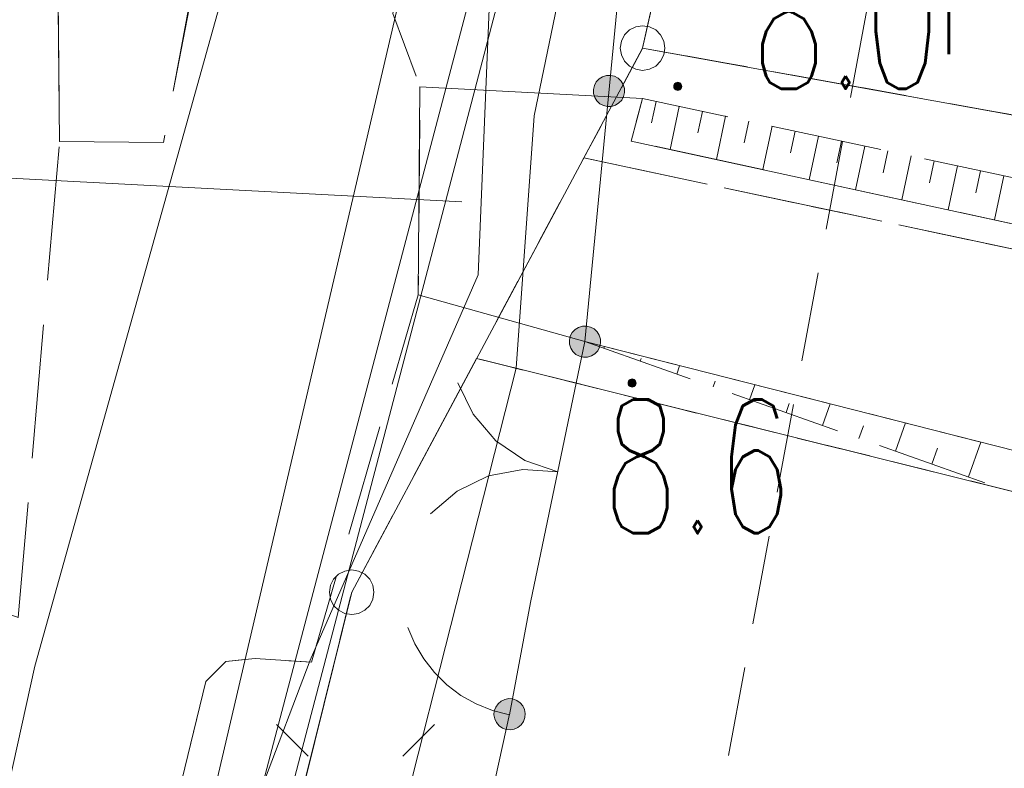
# Model space of a CAD drawing. Header units: millimetres. Extents: x -367306 to 168495, y -187323 to 82034.
# Tile 143 of 170: x 71891 to 82925, y -84227 to -75835. Entities that reach past the tile are written whole.
import ezdxf

# ---------------------------------------------------------------- set-up
doc = ezdxf.new("R2010")
doc.units = ezdxf.units.MM
doc.header["$MEASUREMENT"] = 0
for name, pattern in [('L_0_03', [1000, 500, -500]), ('L_0_04', [1500, 1000, -500]), ('L_0_05', [1750, 1250, -500]), ('L_0_06', [2000, 1500, -500])]:
    doc.linetypes.add(name, pattern=pattern)
for name, color, linetype, lineweight in [('Nowe_0_Nr_pióra__9', 7, 'Continuous', 13), ('Nowe_EGDE_Nr_pióra__8', 7, 'Continuous', 13), ('Nowe_EGDE_Nr_pióra__9', 7, 'Continuous', 13), ('Nowe_EGKK_Nr_pióra__8', 7, 'Continuous', 13), ('Nowe_EGKK_Nr_pióra__9', 7, 'Continuous', 13), ('Nowe_EGPG_Nr_pióra__8', 7, 'Continuous', 13), ('Nowe_EGPG_Nr_pióra__9', 7, 'Continuous', 13), ('Nowe_EGUG_Nr_pióra__8', 7, 'Continuous', 13), ('Nowe_EGUG_Nr_pióra__9', 7, 'Continuous', 13), ('Nowe_EGUG_O_Nr_pióra__8', 7, 'Continuous', 13), ('Nowe_OTKC_Nr_pióra__8', 7, 'Continuous', 13), ('Nowe_OTKC_Nr_pióra__9', 7, 'Continuous', 13), ('Nowe_OTKJ_Nr_pióra__8', 7, 'Continuous', 13), ('Nowe_OTKJ_Nr_pióra__9', 7, 'Continuous', 13), ('Nowe_OTKK_Nr_pióra__8', 7, 'Continuous', 13), ('Nowe_OTKK_Nr_pióra__9', 7, 'Continuous', 13), ('Nowe_OTOB_Nr_pióra__8', 7, 'Continuous', 13), ('Nowe_OTOB_Nr_pióra__9', 7, 'Continuous', 13), ('Nowe_OTOF_Nr_pióra__8', 7, 'Continuous', 13), ('Nowe_OTOF_Nr_pióra__9', 7, 'Continuous', 13), ('Nowe_OTOO_Nr_pióra__7', 7, 'Continuous', 13), ('Nowe_OTOO_Nr_pióra__8', 7, 'Continuous', 13), ('Nowe_OTOO_Nr_pióra__9', 7, 'Continuous', 13), ('Nowe_OTRK_Nr_pióra__8', 7, 'Continuous', 13), ('Nowe_OTRK_Nr_pióra__9', 7, 'Continuous', 13), ('Nowe_OTRN_Nr_pióra__7', 7, 'Continuous', 13), ('Nowe_OTRN_Nr_pióra__8', 7, 'Continuous', 13), ('Nowe_OTRN_Nr_pióra__9', 7, 'Continuous', 13), ('Nowe_OTRN_O_Nr_pióra__8', 7, 'Continuous', 13), ('Nowe_OTWP_Nr_pióra__8', 7, 'Continuous', 13), ('Nowe_OTWP_Nr_pióra__9', 7, 'Continuous', 13), ('Nowe_OTZT_Nr_pióra__8', 7, 'Continuous', 13), ('Nowe_OTZT_Nr_pióra__9', 7, 'Continuous', 13), ('Nowe_SUEO_Nr_pióra__8', 7, 'Continuous', 13), ('Nowe_SUEO_Nr_pióra__9', 7, 'Continuous', 13), ('Nowe_SUEP_Nr_pióra__8', 7, 'Continuous', 13), ('Nowe_SUEP_Nr_pióra__9', 7, 'Continuous', 13), ('Nowe_SUKP_Nr_pióra__8', 7, 'Continuous', 13), ('Nowe_SUKP_Nr_pióra__9', 7, 'Continuous', 13), ('Nowe_SUTP_Nr_pióra__8', 7, 'Continuous', 13), ('Nowe_SUTP_Nr_pióra__9', 7, 'Continuous', 13), ('Nowe_SUWP_Nr_pióra__8', 7, 'Continuous', 13), ('Nowe_SUWP_Nr_pióra__9', 7, 'Continuous', 13)]:
    doc.layers.add(name, color=color, linetype=linetype, lineweight=lineweight)
doc.styles.add('STYL_AUTOMATYCZNY_3', font='Simplex.shx')

msp = doc.modelspace()

# ---------------------------------------------------------------- hatches: boundary and pattern name
at = {"layer": 'Nowe_OTOO_Nr_pióra__7', "linetype": 'Continuous', "lineweight": 13}
for points in [[(78512, -76459.9), (78466.4, -76461.5), (78422.7, -76474.8), (78384, -76499.1), (78352.8, -76532.5), (78331.4, -76572.8), (78321.1, -76617.3), (78322.7, -76663), (78336.1, -76706.7), (78360.3, -76745.4), (78393.7, -76776.6), (78434.1, -76798), (78478.6, -76808.3), (78524.3, -76806.6), (78567.9, -76793.3), (78606.7, -76769.1), (78637.8, -76735.6), (78659.3, -76695.3), (78669.5, -76650.8), (78667.9, -76605.1), (78654.5, -76561.4), (78630.3, -76522.7), (78596.9, -76491.6), (78556.5, -76470.1)], [(78512, -76459.9), (78466.4, -76461.5), (78422.7, -76474.8), (78384, -76499.1), (78352.8, -76532.5), (78331.4, -76572.8), (78321.1, -76617.3), (78322.7, -76663), (78336.1, -76706.7), (78360.3, -76745.4), (78393.7, -76776.6), (78434.1, -76798), (78478.6, -76808.3), (78524.3, -76806.6), (78567.9, -76793.3), (78606.7, -76769.1), (78637.8, -76735.6), (78659.3, -76695.3), (78669.5, -76650.8), (78667.9, -76605.1), (78654.5, -76561.4), (78630.3, -76522.7), (78596.9, -76491.6), (78556.5, -76470.1)], [(78242.4, -79270.1), (78196.7, -79271.7), (78153, -79285), (78114.3, -79309.3), (78083.2, -79342.7), (78061.7, -79383), (78051.5, -79427.5), (78053.1, -79473.2), (78066.4, -79516.9), (78090.7, -79555.6), (78124.1, -79586.8), (78164.4, -79608.2), (78208.9, -79618.5), (78254.6, -79616.9), (78298.3, -79603.5), (78337, -79579.3), (78368.2, -79545.8), (78389.6, -79505.5), (78399.9, -79461), (78398.3, -79415.3), (78384.9, -79371.6), (78360.7, -79332.9), (78327.2, -79301.8), (78286.9, -79280.3)], [(77343.4, -83791.5), (77388.9, -83795.4), (77433.8, -83787.4), (77475.2, -83768), (77510.2, -83738.6), (77536.3, -83701.1), (77551.9, -83658.2), (77555.8, -83612.7), (77547.8, -83567.7), (77528.4, -83526.3), (77499, -83491.4), (77461.5, -83465.2), (77418.5, -83449.7), (77373, -83445.8), (77328, -83453.8), (77286.7, -83473.1), (77251.7, -83502.6), (77225.6, -83540), (77210, -83583), (77206.1, -83628.5), (77214.1, -83673.5), (77233.5, -83714.9), (77262.9, -83749.8), (77300.4, -83775.9)]]:
    msp.add_hatch(color=7, dxfattribs=at).paths.add_polyline_path(points)
at = {"layer": 'Nowe_OTRN_Nr_pióra__7', "linetype": 'Continuous', "lineweight": 13}
for points in [[(79220.4, -76582.4), (79221.9, -76594.1), (79226.4, -76604.9), (79233.6, -76614.2), (79242.9, -76621.4), (79253.7, -76625.9), (79265.4, -76627.4), (79277, -76625.9), (79287.9, -76621.4), (79297.2, -76614.2), (79304.4, -76604.9), (79308.8, -76594.1), (79310.4, -76582.4), (79308.8, -76570.8), (79304.4, -76559.9), (79297.2, -76550.6), (79287.9, -76543.4), (79277, -76538.9), (79265.4, -76537.4), (79253.7, -76538.9), (79242.9, -76543.4), (79233.6, -76550.6), (79226.4, -76559.9), (79221.9, -76570.8)], [(78708.8, -79907.9), (78710.3, -79919.5), (78714.8, -79930.4), (78722, -79939.7), (78731.3, -79946.8), (78742.1, -79951.3), (78753.8, -79952.9), (78765.4, -79951.3), (78776.3, -79946.8), (78785.6, -79939.7), (78792.7, -79930.4), (78797.2, -79919.5), (78798.8, -79907.9), (78797.2, -79896.2), (78792.7, -79885.4), (78785.6, -79876), (78776.3, -79868.9), (78765.4, -79864.4), (78753.8, -79862.9), (78742.1, -79864.4), (78731.3, -79868.9), (78722, -79876), (78714.8, -79885.4), (78710.3, -79896.2)]]:
    msp.add_hatch(color=7, dxfattribs=at).paths.add_polyline_path(points)

# ---------------------------------------------------------------- linework, layer by layer
at = {"layer": 'Nowe_0_Nr_pióra__9', "color": 7, "linetype": 'L_0_04', "lineweight": 13}
msp.add_lwpolyline([(-54175.8, -16615), (-36542.5, 13691.6), (-32491.5, 24497.6), (-41006.9, 52709.3), (-354.8, 78621.1), (4924.1, 35501.4), (-2954.1, 7738.8), (31962.3, -8247.3), (46488.5, 22925.7), (96328.3, 3296.1), (84395.1, -59501.6), (78496.2, -91288.2), (63259, -147476.2), (43808.2, -176834.2), (-26519.8, -152286.8), (-79150.4, -133916.5), (-87259.9, -85957.4)], close=True, dxfattribs=at)
at = {"layer": 'Nowe_EGDE_Nr_pióra__8', "color": 7, "linetype": 'Continuous', "lineweight": 13}
for p, q in [((78871.6, -76153), (78871.7, -76153)), ((78871.6, -76153), (78871.7, -76153)), ((78871.6, -76153), (78871.7, -76153)), ((75611.6, -82253), (75611.7, -82253)), ((75611.6, -82253), (75611.7, -82253))]:
    msp.add_line(p, q, dxfattribs=at)
at = {"layer": 'Nowe_EGDE_Nr_pióra__9', "color": 7, "linetype": 'Continuous', "lineweight": 13, "flags": 128}
for points in [[(70431.6, -103153), (75611.6, -82253), (78871.6, -76153), (79381.6, -73863), (80541.6, -68573), (84031.6, -52933), (88551.6, -30943), (83581.6, -29593), (82851.6, -26523), (83531.6, -22883), (87021.6, -12263), (87781.6, -9943), (92201.6, 2177), (95191.6, 10357), (105121.6, 30727), (70471.6, 39997), (75171.6, 3647), (76491.6, -4103), (77721.6, -12313), (70921.6, -40873)], [(78871.6, -76153), (75611.6, -82253)], [(107404, -81314.2), (78871.6, -76153)], [(75611.6, -82253), (70431.6, -103153)]]:
    msp.add_lwpolyline(points, dxfattribs=at)
msp.add_lwpolyline([(107515.6, -80735.5), (79381.6, -73863), (78871.6, -76153), (107404, -81314.2)], close=True, dxfattribs=at)
at = {"layer": 'Nowe_EGKK_Nr_pióra__8', "color": 7, "linetype": 'Continuous', "lineweight": 13}
for p, q in [((78871.6, -76153), (78871.7, -76153)), ((78213.7, -77384.1), (78213.7, -77384.1)), ((78213.7, -77384.1), (78213.7, -77384.1)), ((77011.8, -79633.1), (77011.8, -79633.1)), ((77011.8, -79633.1), (77011.8, -79633.1)), ((75611.6, -82253), (75611.7, -82253))]:
    msp.add_line(p, q, dxfattribs=at)
at = {"layer": 'Nowe_EGKK_Nr_pióra__9', "color": 7, "linetype": 'L_0_06', "lineweight": 13, "flags": 128}
for points in [[(107404, -81314.2), (78871.6, -76153), (78213.7, -77384.1), (106980.3, -83510.8)], [(106980.3, -83510.8), (78213.7, -77384.1), (77011.8, -79633.1), (106325.7, -86905)]]:
    msp.add_lwpolyline(points, close=True, dxfattribs=at)
for points in [[(77011.8, -79633.1), (75611.6, -82253)], [(106325.7, -86905), (77011.8, -79633.1)], [(75611.6, -82253), (70431.6, -103153)]]:
    msp.add_lwpolyline(points, dxfattribs=at)
at = {"layer": 'Nowe_EGPG_Nr_pióra__8', "color": 7, "linetype": 'Continuous', "lineweight": 13}
for p, q in [((78871.6, -75903), (78871.7, -75903)), ((78669.4, -76006.1), (78669.4, -76006.1)), ((78724.7, -75950.8), (78724.7, -75950.8)), ((78794.4, -75915.3), (78794.4, -75915.3)), ((78948.9, -75915.3), (78948.9, -75915.3)), ((79018.6, -75950.8), (79018.6, -75950.8)), ((79073.9, -76006.1), (79073.9, -76006.1)), ((78633.9, -76075.8), (78633.9, -76075.8)), ((79109.4, -76075.8), (79109.4, -76075.8)), ((78621.6, -76153), (78621.7, -76153)), ((78633.9, -76230.3), (78633.9, -76230.3)), ((79109.4, -76230.3), (79109.4, -76230.3)), ((79121.6, -76153), (79121.7, -76153)), ((78669.4, -76300), (78669.4, -76300)), ((79073.9, -76300), (79073.9, -76300)), ((78724.7, -76355.3), (78724.7, -76355.3)), ((78794.4, -76390.8), (78794.4, -76390.8)), ((78871.6, -76403), (78871.7, -76403)), ((78948.9, -76390.8), (78948.9, -76390.8)), ((79018.6, -76355.3), (79018.6, -76355.3)), ((75464.7, -82050.8), (75464.7, -82050.8)), ((75534.4, -82015.3), (75534.4, -82015.3)), ((75611.6, -82003), (75611.7, -82003)), ((75688.9, -82015.3), (75688.9, -82015.3)), ((75758.6, -82050.8), (75758.6, -82050.8)), ((75373.9, -82175.8), (75373.9, -82175.8)), ((75409.4, -82106.1), (75409.4, -82106.1)), ((75813.9, -82106.1), (75813.9, -82106.1)), ((75849.4, -82175.8), (75849.4, -82175.8)), ((75361.6, -82253), (75361.7, -82253)), ((75861.6, -82253), (75861.7, -82253)), ((75373.9, -82330.3), (75373.9, -82330.3)), ((75409.4, -82400), (75409.4, -82400)), ((75813.9, -82400), (75813.9, -82400)), ((75849.4, -82330.3), (75849.4, -82330.3)), ((75464.7, -82455.3), (75464.7, -82455.3)), ((75534.4, -82490.8), (75534.4, -82490.8)), ((75611.6, -82503), (75611.7, -82503)), ((75688.9, -82490.8), (75688.9, -82490.8)), ((75758.6, -82455.3), (75758.6, -82455.3))]:
    msp.add_line(p, q, dxfattribs=at)
at = {"layer": 'Nowe_EGPG_Nr_pióra__9', "color": 7, "linetype": 'Continuous', "lineweight": 13, "flags": 128}
for points in [[(78871.6, -75903), (78948.9, -75915.3), (79018.6, -75950.8), (79073.9, -76006.1), (79109.4, -76075.8), (79121.6, -76153), (79109.4, -76230.3), (79073.9, -76300), (79018.6, -76355.3), (78948.9, -76390.8), (78871.6, -76403), (78794.4, -76390.8), (78724.7, -76355.3), (78669.4, -76300), (78633.9, -76230.3), (78621.6, -76153), (78633.9, -76075.8), (78669.4, -76006.1), (78724.7, -75950.8), (78794.4, -75915.3)], [(75611.6, -82003), (75688.9, -82015.3), (75758.6, -82050.8), (75813.9, -82106.1), (75849.4, -82175.8), (75861.6, -82253), (75849.4, -82330.3), (75813.9, -82400), (75758.6, -82455.3), (75688.9, -82490.8), (75611.6, -82503), (75534.4, -82490.8), (75464.7, -82455.3), (75409.4, -82400), (75373.9, -82330.3), (75361.6, -82253), (75373.9, -82175.8), (75409.4, -82106.1), (75464.7, -82050.8), (75534.4, -82015.3)]]:
    msp.add_lwpolyline(points, close=True, dxfattribs=at)
at = {"layer": 'Nowe_EGUG_Nr_pióra__8', "color": 7, "linetype": 'Continuous', "lineweight": 13}
for p, q in [((78871.6, -76153), (78871.7, -76153)), ((78871.6, -76153), (78871.7, -76153)), ((78871.6, -76153), (78871.7, -76153)), ((78213.7, -77384.1), (78213.7, -77384.1)), ((78213.7, -77384.1), (78213.7, -77384.1)), ((78213.7, -77384.1), (78213.7, -77384.1)), ((77011.8, -79633.1), (77011.8, -79633.1)), ((77011.8, -79633.1), (77011.8, -79633.1)), ((77011.8, -79633.1), (77011.8, -79633.1)), ((75611.6, -82253), (75611.7, -82253)), ((75611.6, -82253), (75611.7, -82253))]:
    msp.add_line(p, q, dxfattribs=at)
at = {"layer": 'Nowe_EGUG_Nr_pióra__9', "color": 7, "linetype": 'L_0_03', "lineweight": 13, "flags": 128}
for points in [[(26296.8, -183770.5), (29734.3, -179335.1), (40791.3, -165068.4), (44701.6, -160023), (58841.6, -138483), (62321.6, -129663), (66349.4, -116497.1), (70431.6, -103153), (75611.6, -82253), (77011.8, -79633.1), (78213.7, -77384.1), (78871.6, -76153), (79381.6, -73863), (80541.6, -68573), (84031.6, -52933), (88551.6, -30943), (83581.6, -29593), (82851.6, -26523), (83531.6, -22883), (87021.6, -12263), (87781.6, -9943), (92201.6, 2177), (95191.6, 10357), (105121.6, 30727), (70471.6, 39997), (75171.6, 3647), (76491.6, -4103), (77721.6, -12313), (70921.6, -40873), (55981.6, -97123), (55719.6, -97842.3), (43551.6, -131243), (31321.6, -148073), (25687.3, -155829.8), (19561.6, -164263), (7973.4, -180602.1)], [(107515.6, -80735.5), (79381.6, -73863), (78871.6, -76153), (107404, -81314.2)], [(107404, -81314.2), (78871.6, -76153), (78213.7, -77384.1), (106980.3, -83510.8)], [(106980.3, -83510.8), (78213.7, -77384.1), (77011.8, -79633.1), (106325.7, -86905)]]:
    msp.add_lwpolyline(points, close=True, dxfattribs=at)
for points in [[(77011.8, -79633.1), (75611.6, -82253)], [(106325.7, -86905), (77011.8, -79633.1)], [(75611.6, -82253), (70431.6, -103153)]]:
    msp.add_lwpolyline(points, dxfattribs=at)
at = {"layer": 'Nowe_OTKC_Nr_pióra__8', "color": 7, "linetype": 'Continuous', "lineweight": 13}
for p, q in [((76377.1, -76589.3), (76377.1, -76589.3)), ((72338.2, -77200.1), (72338.2, -77200.1)), ((73501.8, -77213.6), (73501.9, -77213.6)), ((76357, -78920.9), (76357, -78920.9)), ((74201.2, -83030.8), (74201.2, -83030.8)), ((74530.7, -82995), (74530.8, -82995)), ((75161.1, -83038), (75161.2, -83038)), ((73979.1, -83252.9), (73979.2, -83252.9))]:
    msp.add_line(p, q, dxfattribs=at)
at = {"layer": 'Nowe_OTKC_Nr_pióra__9', "color": 7, "linetype": 'L_0_05', "lineweight": 13, "flags": 128}
for points in [[(83531.6, -22883), (88452.7, -24583.8), (86882.6, -29372.4), (83678.1, -28740), (83581.6, -29593), (88551.6, -30943), (87475.4, -36179), (82778.1, -35324.8), (82187, -36012.2), (80952.7, -52108.3), (80881.7, -53033.6), (81110, -54091.4), (83594.8, -54890.6), (82659.7, -59081), (79603.1, -59046.4), (76766.2, -72509.6), (76073, -75767.4), (76377.1, -76589.3), (76357, -78920.9), (75161.1, -83038), (74530.7, -82995), (74201.2, -83030.8), (73979.1, -83252.9), (73102, -86849.4), (69069.6, -102010.7), (65900, -112791.7), (66805.6, -113330.8), (64685.4, -120046.5), (63862.7, -120010.7), (59922.4, -130330.7), (58359.6, -134082.1), (54835.5, -141889.8), (53583.5, -144719.2), (48939.8, -151448.3), (44926.9, -157486.2), (40489.9, -163749.4), (35382, -170727.8), (32875.1, -174285.4), (34304.8, -175260.1), (33682.2, -176249.5), (31478.9, -179397.9), (29593.7, -178484), (25968.3, -183713.7)], [(72338.2, -77200.1), (73501.8, -77213.6), (74552, -71760.1), (75178.7, -68732.2), (75991.1, -64567.8), (77341.7, -58263.3), (76317.6, -57755.4)]]:
    msp.add_lwpolyline(points, dxfattribs=at)
at = {"layer": 'Nowe_OTKJ_Nr_pióra__8', "color": 7, "linetype": 'Continuous', "lineweight": 13}
msp.add_line((72338.2, -77200.1), (72338.2, -77200.1), dxfattribs=at)
at = {"layer": 'Nowe_OTKJ_Nr_pióra__9', "color": 7, "linetype": 'L_0_06', "lineweight": 13, "flags": 128}
msp.add_lwpolyline([(21472.8, -182936.3), (26882.7, -175776), (28540.7, -173581.5), (29691.4, -171973.5), (37465.7, -161109.1), (46145.3, -148356.4), (49972.2, -142287.6), (51641.5, -139022.6), (53138.9, -135757.7), (54527.5, -132715.9), (57342.3, -125022.1), (59763.9, -118137.3), (62318.9, -110873.1), (64720.1, -102390.1), (67644.1, -92101.9), (70126.7, -83617.2), (71230.4, -82306.4), (71874.3, -82536.4), (72338.2, -77200.1), (72304.6, -73825.8), (73717.2, -67166.3), (75064.8, -60878), (76317.6, -57755.4), (77397.9, -53052), (77381.6, -52943), (77241.6, -52403), (78911.6, -42093), (79431.6, -38873), (80221.6, -34063), (81181.6, -27813), (82081.6, -22403), (82421.6, -20413), (82891.6, -18473), (83461.6, -16453), (84951.6, -11803), (87421.6, -4163), (88041.6, -2283), (88671.6, -343), (89391.6, 1647), (92221.6, 8227), (93441.6, 10997), (94021.6, 12247), (97931.6, 20357), (100791.6, 26227), (101921.6, 28457), (103521.6, 31152.6), (96697.7, 32981.9), (95391.6, 30567), (93491.6, 27337), (90361.6, 21997), (89811.6, 21167), (89081.6, 20527), (88161.6, 20167), (87161.6, 20187), (86281.6, 20637), (85621.6, 21407), (85231.6, 22277), (85021.6, 23177), (84401.6, 27727), (83761.6, 32287), (83361.6, 35117), (83368.6, 36520.8), (82801.7, 36698.3), (75439, 38653.3), (75901.6, 36127), (76431.6, 32237), (76931.6, 28187), (78631.6, 15207), (78671.6, 13957), (78451.6, 6997), (78251.6, 2937), (77991.6, 1957), (77531.6, 1027), (77141.6, -3223), (77561.6, -4543), (77401.6, -6673), (76791.6, -11613), (75671.6, -19553), (74091.6, -29323), (72161.6, -41063), (70331.6, -51773), (67307.1, -65408.9), (64955.9, -76300.2), (60888.5, -93538.3), (58023.6, -105195.3), (54440.5, -115996.9), (49439.1, -128605.1), (44882, -139357.8), (42612.1, -143016.9), (35958.2, -152858.9), (27306.8, -165115.4), (15023.6, -181821.2)], close=True, dxfattribs=at)
at = {"layer": 'Nowe_OTKK_Nr_pióra__8', "color": 7, "linetype": 'Continuous', "lineweight": 13}
for p, q in [((76377.1, -76589.3), (76377.1, -76589.3)), ((78871.1, -76719.4), (78871.2, -76719.4)), ((72338.2, -77200.1), (72338.2, -77200.1)), ((76357, -78920.9), (76357, -78920.9)), ((78225.7, -79444.3), (78225.7, -79444.3)), ((74201.2, -83030.8), (74201.2, -83030.8)), ((74530.7, -82995), (74530.8, -82995)), ((75161.1, -83038), (75161.2, -83038)), ((73979.1, -83252.9), (73979.2, -83252.9))]:
    msp.add_line(p, q, dxfattribs=at)
at = {"layer": 'Nowe_OTKK_Nr_pióra__9', "color": 7, "linetype": 'Continuous', "lineweight": 13, "flags": 128}
for points in [[(72338.2, -77200.1), (72304.6, -73825.8), (73717.2, -67166.3), (75064.8, -60878), (76317.6, -57755.4), (76781.6, -55823), (77381.6, -52943), (77241.6, -52403), (78911.6, -42093), (79431.6, -38873), (80221.6, -34063), (81181.6, -27813), (82081.6, -22403), (82421.6, -20413), (82891.6, -18473), (83461.6, -16453), (84951.6, -11803), (87421.6, -4163), (88041.6, -2283), (88671.6, -343), (89391.6, 1647), (92221.6, 8227), (93441.6, 10997)], [(78871.1, -76719.4), (76377.1, -76589.3), (76357, -78920.9), (78225.7, -79444.3)], [(75161.1, -83038), (74530.7, -82995), (74201.2, -83030.8), (73979.1, -83252.9), (73102, -86849.4), (69069.6, -102010.7), (65900, -112791.7), (66805.6, -113330.8), (64685.4, -120046.5), (63862.7, -120010.7)]]:
    msp.add_lwpolyline(points, dxfattribs=at)
at = {"layer": 'Nowe_OTOB_Nr_pióra__8', "color": 7, "linetype": 'Continuous', "lineweight": 13}
for p, q in [((78225.7, -79444.3), (78225.7, -79444.3)), ((76802.5, -79906.2), (76802.6, -79906.2)), ((76972.5, -80258.9), (76972.6, -80258.9)), ((77228, -80555.6), (77228.1, -80555.6)), ((77551.6, -80776.1), (77551.7, -80776.1)), ((77146, -80949.1), (77146.1, -80949.1)), ((77530.8, -80876.2), (77530.8, -80876.2)), ((77921.3, -80905.3), (77921.3, -80905.3)), ((77921.3, -80905.3), (77921.3, -80905.3)), ((76793.3, -81119.1), (76793.3, -81119.1)), ((76496.6, -81374.6), (76496.6, -81374.6)), ((77616.9, -82366.4), (77616.9, -82366.4))]:
    msp.add_line(p, q, dxfattribs=at)
at = {"layer": 'Nowe_OTOB_Nr_pióra__9', "color": 7, "linetype": 'Continuous', "lineweight": 13, "flags": 128}
for points in [[(78225.7, -79444.3), (77616.9, -82366.4)], [(77921.3, -80905.3), (77551.6, -80776.1), (77228, -80555.6), (76972.5, -80258.9), (76802.5, -79906.2)], [(76496.6, -81374.6), (76793.3, -81119.1), (77146, -80949.1), (77530.8, -80876.2), (77921.3, -80905.3)]]:
    msp.add_lwpolyline(points, dxfattribs=at)
at = {"layer": 'Nowe_OTOF_Nr_pióra__8', "color": 7, "linetype": 'Continuous', "lineweight": 13}
for p, q in [((77616.9, -82366.4), (77616.9, -82366.4)), ((76241.6, -82649.9), (76241.7, -82649.9)), ((76318.6, -82830.4), (76318.6, -82830.4)), ((76418.4, -82999.3), (76418.5, -82999.3)), ((76539.4, -83153.7), (76539.5, -83153.7)), ((76679.6, -83291), (76679.7, -83291)), ((76836.5, -83408.9), (76836.5, -83408.9)), ((77007.4, -83505.2), (77007.4, -83505.2)), ((77189.4, -83578.5), (77189.5, -83578.5)), ((77379.5, -83627.3), (77379.5, -83627.3)), ((77379.5, -83627.3), (77379.5, -83627.3))]:
    msp.add_line(p, q, dxfattribs=at)
at = {"layer": 'Nowe_OTOF_Nr_pióra__9', "color": 7, "linetype": 'Continuous', "lineweight": 13, "flags": 128}
for points in [[(77616.9, -82366.4), (77379.5, -83627.3)], [(77379.5, -83627.3), (77189.4, -83578.5), (77007.4, -83505.2), (76836.5, -83408.9), (76679.6, -83291), (76539.4, -83153.7), (76418.4, -82999.3), (76318.6, -82830.4), (76241.6, -82649.9)]]:
    msp.add_lwpolyline(points, dxfattribs=at)
at = {"layer": 'Nowe_OTOO_Nr_pióra__8', "color": 7, "linetype": 'Continuous', "lineweight": 13}
for p, q in [((78512, -76459.9), (78512.1, -76459.9)), ((78512, -76459.9), (78512.1, -76459.9)), ((78352.8, -76532.5), (78352.9, -76532.5)), ((78352.8, -76532.5), (78352.9, -76532.5)), ((78384, -76499.1), (78384, -76499.1)), ((78384, -76499.1), (78384, -76499.1)), ((78422.7, -76474.8), (78422.7, -76474.8)), ((78422.7, -76474.8), (78422.7, -76474.8)), ((78466.4, -76461.5), (78466.4, -76461.5)), ((78466.4, -76461.5), (78466.4, -76461.5)), ((78556.5, -76470.1), (78556.6, -76470.1)), ((78556.5, -76470.1), (78556.6, -76470.1)), ((78596.9, -76491.6), (78596.9, -76491.6)), ((78596.9, -76491.6), (78596.9, -76491.6)), ((78630.3, -76522.7), (78630.4, -76522.7)), ((78630.3, -76522.7), (78630.4, -76522.7)), ((78654.5, -76561.4), (78654.6, -76561.4)), ((78654.5, -76561.4), (78654.6, -76561.4)), ((78321.1, -76617.3), (78321.2, -76617.3)), ((78321.1, -76617.3), (78321.2, -76617.3)), ((78322.7, -76663), (78322.8, -76663)), ((78322.7, -76663), (78322.8, -76663)), ((78331.4, -76572.8), (78331.4, -76572.8)), ((78331.4, -76572.8), (78331.4, -76572.8)), ((78667.9, -76605.1), (78668, -76605.1)), ((78667.9, -76605.1), (78668, -76605.1)), ((78669.5, -76650.8), (78669.6, -76650.8)), ((78669.5, -76650.8), (78669.6, -76650.8)), ((78336.1, -76706.7), (78336.1, -76706.7)), ((78336.1, -76706.7), (78336.1, -76706.7)), ((78360.3, -76745.4), (78360.4, -76745.4)), ((78360.3, -76745.4), (78360.4, -76745.4)), ((78393.7, -76776.6), (78393.8, -76776.6)), ((78393.7, -76776.6), (78393.8, -76776.6)), ((78606.7, -76769.1), (78606.7, -76769.1)), ((78606.7, -76769.1), (78606.7, -76769.1)), ((78637.8, -76735.6), (78637.9, -76735.6)), ((78637.8, -76735.6), (78637.9, -76735.6)), ((78659.3, -76695.3), (78659.3, -76695.3)), ((78659.3, -76695.3), (78659.3, -76695.3)), ((78434.1, -76798), (78434.1, -76798)), ((78434.1, -76798), (78434.1, -76798)), ((78478.6, -76808.3), (78478.7, -76808.3)), ((78478.6, -76808.3), (78478.7, -76808.3)), ((78524.3, -76806.6), (78524.3, -76806.6)), ((78524.3, -76806.6), (78524.3, -76806.6)), ((78567.9, -76793.3), (78568, -76793.3)), ((78567.9, -76793.3), (78568, -76793.3)), ((78114.3, -79309.3), (78114.4, -79309.3)), ((78153, -79285), (78153.1, -79285)), ((78196.7, -79271.7), (78196.8, -79271.7)), ((78242.4, -79270.1), (78242.4, -79270.1)), ((78286.9, -79280.3), (78286.9, -79280.3)), ((78327.2, -79301.8), (78327.3, -79301.8)), ((78051.5, -79427.5), (78051.5, -79427.5)), ((78061.7, -79383), (78061.8, -79383)), ((78083.2, -79342.7), (78083.2, -79342.7)), ((78360.7, -79332.9), (78360.7, -79332.9)), ((78384.9, -79371.6), (78384.9, -79371.6)), ((78398.3, -79415.3), (78398.3, -79415.3)), ((78053.1, -79473.2), (78053.1, -79473.2)), ((78066.4, -79516.9), (78066.5, -79516.9)), ((78225.7, -79444.3), (78225.7, -79444.3)), ((78368.2, -79545.8), (78368.2, -79545.8)), ((78389.6, -79505.5), (78389.6, -79505.5)), ((78399.9, -79461), (78399.9, -79461)), ((78090.7, -79555.6), (78090.7, -79555.6)), ((78124.1, -79586.8), (78124.1, -79586.8)), ((78164.4, -79608.2), (78164.5, -79608.2)), ((78208.9, -79618.5), (78209, -79618.5)), ((78254.6, -79616.9), (78254.7, -79616.9)), ((78298.3, -79603.5), (78298.3, -79603.5)), ((78337, -79579.3), (78337.1, -79579.3)), ((77251.7, -83502.6), (77251.8, -83502.6)), ((77286.7, -83473.1), (77286.7, -83473.1)), ((77328, -83453.8), (77328.1, -83453.8)), ((77373, -83445.8), (77373.1, -83445.8)), ((77418.5, -83449.7), (77418.6, -83449.7)), ((77461.5, -83465.2), (77461.5, -83465.2)), ((77499, -83491.4), (77499, -83491.4)), ((77206.1, -83628.5), (77206.2, -83628.5)), ((77210, -83583), (77210.1, -83583)), ((77225.6, -83540), (77225.6, -83540)), ((77380.9, -83620.6), (77381, -83620.6)), ((77528.4, -83526.3), (77528.4, -83526.3)), ((77547.8, -83567.7), (77547.8, -83567.7)), ((77555.8, -83612.7), (77555.8, -83612.7)), ((77214.1, -83673.5), (77214.2, -83673.5)), ((77233.5, -83714.9), (77233.6, -83714.9)), ((77510.2, -83738.6), (77510.2, -83738.6)), ((77536.3, -83701.1), (77536.4, -83701.1)), ((77551.9, -83658.2), (77551.9, -83658.2)), ((77262.9, -83749.8), (77263, -83749.8)), ((77300.4, -83775.9), (77300.4, -83775.9)), ((77343.4, -83791.5), (77343.4, -83791.5)), ((77388.9, -83795.4), (77388.9, -83795.4)), ((77433.8, -83787.4), (77433.9, -83787.4)), ((77475.2, -83768), (77475.3, -83768))]:
    msp.add_line(p, q, dxfattribs=at)
at = {"layer": 'Nowe_OTOO_Nr_pióra__9', "color": 7, "linetype": 'Continuous', "lineweight": 13, "flags": 128}
for points in [[(78765, -73823.9), (78225.7, -79444.3)], [(101679.2, -110997), (93784.4, -108574.5), (73300.8, -102171.9), (77380.9, -83620.6)]]:
    msp.add_lwpolyline(points, dxfattribs=at)
for points in [[(78512, -76459.9), (78466.4, -76461.5), (78422.7, -76474.8), (78384, -76499.1), (78352.8, -76532.5), (78331.4, -76572.8), (78321.1, -76617.3), (78322.7, -76663), (78336.1, -76706.7), (78360.3, -76745.4), (78393.7, -76776.6), (78434.1, -76798), (78478.6, -76808.3), (78524.3, -76806.6), (78567.9, -76793.3), (78606.7, -76769.1), (78637.8, -76735.6), (78659.3, -76695.3), (78669.5, -76650.8), (78667.9, -76605.1), (78654.5, -76561.4), (78630.3, -76522.7), (78596.9, -76491.6), (78556.5, -76470.1)], [(78512, -76459.9), (78466.4, -76461.5), (78422.7, -76474.8), (78384, -76499.1), (78352.8, -76532.5), (78331.4, -76572.8), (78321.1, -76617.3), (78322.7, -76663), (78336.1, -76706.7), (78360.3, -76745.4), (78393.7, -76776.6), (78434.1, -76798), (78478.6, -76808.3), (78524.3, -76806.6), (78567.9, -76793.3), (78606.7, -76769.1), (78637.8, -76735.6), (78659.3, -76695.3), (78669.5, -76650.8), (78667.9, -76605.1), (78654.5, -76561.4), (78630.3, -76522.7), (78596.9, -76491.6), (78556.5, -76470.1)], [(78242.4, -79270.1), (78196.7, -79271.7), (78153, -79285), (78114.3, -79309.3), (78083.2, -79342.7), (78061.7, -79383), (78051.5, -79427.5), (78053.1, -79473.2), (78066.4, -79516.9), (78090.7, -79555.6), (78124.1, -79586.8), (78164.4, -79608.2), (78208.9, -79618.5), (78254.6, -79616.9), (78298.3, -79603.5), (78337, -79579.3), (78368.2, -79545.8), (78389.6, -79505.5), (78399.9, -79461), (78398.3, -79415.3), (78384.9, -79371.6), (78360.7, -79332.9), (78327.2, -79301.8), (78286.9, -79280.3)], [(77343.4, -83791.5), (77388.9, -83795.4), (77433.8, -83787.4), (77475.2, -83768), (77510.2, -83738.6), (77536.3, -83701.1), (77551.9, -83658.2), (77555.8, -83612.7), (77547.8, -83567.7), (77528.4, -83526.3), (77499, -83491.4), (77461.5, -83465.2), (77418.5, -83449.7), (77373, -83445.8), (77328, -83453.8), (77286.7, -83473.1), (77251.7, -83502.6), (77225.6, -83540), (77210, -83583), (77206.1, -83628.5), (77214.1, -83673.5), (77233.5, -83714.9), (77262.9, -83749.8), (77300.4, -83775.9)]]:
    msp.add_lwpolyline(points, close=True, dxfattribs=at)
at = {"layer": 'Nowe_OTRK_Nr_pióra__8', "color": 7, "linetype": 'Continuous', "lineweight": 13}
for p, q in [((78871.1, -76719.4), (78871.2, -76719.4)), ((79023.2, -76751.9), (79023.3, -76751.9)), ((79282.9, -76807.4), (79283, -76807.4)), ((79542.6, -76862.9), (79542.7, -76862.9)), ((78971.7, -76993.1), (78971.7, -76993.1)), ((79802.3, -76918.4), (79802.4, -76918.4)), ((80062.1, -76973.9), (80062.1, -76973.9)), ((79490.9, -77104.9), (79491, -77104.9)), ((80321.8, -77029.4), (80321.8, -77029.4)), ((80581.5, -77084.9), (80581.5, -77084.9)), ((78742.4, -77195.7), (78742.4, -77195.7)), ((80010.2, -77216.7), (80010.2, -77216.7)), ((80841.2, -77140.4), (80841.2, -77140.4)), ((81100.9, -77195.9), (81100.9, -77195.9)), ((79179.7, -77290.6), (79179.7, -77290.6)), ((80529.4, -77328.5), (80529.5, -77328.5)), ((81360.6, -77251.4), (81360.6, -77251.4)), ((81620.3, -77306.9), (81620.3, -77306.9)), ((79698.7, -77403.2), (79698.8, -77403.2)), ((81048.6, -77440.3), (81048.7, -77440.3)), ((81880, -77362.4), (81880.1, -77362.4)), ((82139.7, -77417.8), (82139.8, -77417.8)), ((80217.8, -77515.9), (80217.9, -77515.9)), ((81567.9, -77552.2), (81567.9, -77552.2)), ((82399.4, -77473.3), (82399.5, -77473.3)), ((82659.1, -77528.8), (82659.2, -77528.8)), ((80736.9, -77628.5), (80736.9, -77628.5)), ((82087.1, -77664), (82087.2, -77664)), ((82918.8, -77584.3), (82918.9, -77584.3)), ((81255.9, -77741.1), (81256, -77741.1)), ((82606.4, -77775.8), (82606.4, -77775.8)), ((81775, -77853.8), (81775, -77853.8)), ((82294.1, -77966.4), (82294.1, -77966.4)), ((82813.1, -78079.1), (82813.2, -78079.1)), ((78225.7, -79444.3), (78225.7, -79444.3)), ((78436.3, -79518.6), (78436.3, -79518.6)), ((78443, -79499.4), (78443.1, -79499.4)), ((78854.8, -79634.7), (78854.8, -79634.7)), ((78844.8, -79662.9), (78844.9, -79662.9)), ((79286.5, -79713.5), (79286.5, -79713.5)), ((79253.4, -79807.1), (79253.5, -79807.1)), ((79662, -79951.4), (79662, -79951.4)), ((79685.1, -79886), (79685.1, -79886)), ((80129.9, -79927.6), (80130, -79927.6)), ((80070.6, -80095.6), (80070.6, -80095.6)), ((80515.4, -80137.2), (80515.4, -80137.2)), ((80973.3, -80141.6), (80973.4, -80141.6)), ((80479.2, -80239.9), (80479.2, -80239.9)), ((80887.7, -80384.1), (80887.8, -80384.1)), ((81345.7, -80388.5), (81345.7, -80388.5)), ((81816.8, -80355.7), (81816.8, -80355.7)), ((81296.3, -80528.4), (81296.4, -80528.4)), ((82176, -80639.8), (82176, -80639.8)), ((82660.2, -80569.8), (82660.3, -80569.8)), ((81704.9, -80672.6), (81704.9, -80672.6)), ((82113.5, -80816.9), (82113.5, -80816.9)), ((82522.1, -80961.1), (82522.1, -80961.1))]:
    msp.add_line(p, q, dxfattribs=at)
at = {"layer": 'Nowe_OTRK_Nr_pióra__9', "color": 7, "linetype": 'L_0_05', "lineweight": 13, "flags": 128}
for points in [[(98662.7, -80902.6), (86223.3, -78290.5), (78871.1, -76719.4), (78742.4, -77195.7), (89608.7, -79553.8), (98384.8, -81432)], [(78225.7, -79444.3), (87464.5, -82706.1), (97934.6, -86124.2), (98192.6, -84512)]]:
    msp.add_lwpolyline(points, close=True, dxfattribs=at)
at = {"layer": 'Nowe_OTRK_Nr_pióra__9', "color": 7, "linetype": 'Continuous', "lineweight": 13, "flags": 128}
for points in [[(79023.2, -76751.9), (78971.7, -76993.1)], [(79282.9, -76807.4), (79179.7, -77290.6)], [(79542.6, -76862.9), (79490.9, -77104.9)], [(79802.3, -76918.4), (79698.7, -77403.2)], [(80062.1, -76973.9), (80010.2, -77216.7)], [(80321.8, -77029.4), (80217.8, -77515.9)], [(80581.5, -77084.9), (80529.4, -77328.5)], [(80841.2, -77140.4), (80736.9, -77628.5)], [(81100.9, -77195.9), (81048.6, -77440.3)], [(81360.6, -77251.4), (81255.9, -77741.1)], [(81620.3, -77306.9), (81567.9, -77552.2)], [(81880, -77362.4), (81775, -77853.8)], [(82139.7, -77417.8), (82087.1, -77664)], [(82399.4, -77473.3), (82294.1, -77966.4)], [(82659.1, -77528.8), (82606.4, -77775.8)], [(82918.8, -77584.3), (82813.1, -78079.1)], [(78436.3, -79518.6), (78443, -79499.4)], [(78844.8, -79662.9), (78854.8, -79634.7)], [(79253.4, -79807.1), (79286.5, -79713.5)], [(79662, -79951.4), (79685.1, -79886)], [(80070.6, -80095.6), (80129.9, -79927.6)], [(80479.2, -80239.9), (80515.4, -80137.2)], [(80887.7, -80384.1), (80973.3, -80141.6)], [(81296.3, -80528.4), (81345.7, -80388.5)], [(81704.9, -80672.6), (81816.8, -80355.7)], [(82113.5, -80816.9), (82176, -80639.8)], [(82522.1, -80961.1), (82660.2, -80569.8)]]:
    msp.add_lwpolyline(points, dxfattribs=at)
at = {"layer": 'Nowe_OTRN_Nr_pióra__8', "color": 7, "linetype": 'Continuous', "lineweight": 13}
for p, q in [((79221.9, -76570.8), (79222, -76570.8)), ((79226.4, -76559.9), (79226.5, -76559.9)), ((79233.6, -76550.6), (79233.6, -76550.6)), ((79242.9, -76543.4), (79242.9, -76543.4)), ((79253.7, -76538.9), (79253.8, -76538.9)), ((79265.4, -76537.4), (79265.4, -76537.4)), ((79277, -76538.9), (79277.1, -76538.9)), ((79287.9, -76543.4), (79287.9, -76543.4)), ((79297.2, -76550.6), (79297.3, -76550.6)), ((79304.4, -76559.9), (79304.4, -76559.9)), ((79308.8, -76570.8), (79308.9, -76570.8)), ((79220.4, -76582.4), (79220.4, -76582.4)), ((79221.9, -76594.1), (79222, -76594.1)), ((79226.4, -76604.9), (79226.5, -76604.9)), ((79233.6, -76614.2), (79233.6, -76614.2)), ((79242.9, -76621.4), (79242.9, -76621.4)), ((79253.7, -76625.9), (79253.8, -76625.9)), ((79265.4, -76627.4), (79265.4, -76627.4)), ((79277, -76625.9), (79277.1, -76625.9)), ((79287.9, -76621.4), (79287.9, -76621.4)), ((79297.2, -76614.2), (79297.3, -76614.2)), ((79304.4, -76604.9), (79304.4, -76604.9)), ((79308.8, -76594.1), (79308.9, -76594.1)), ((79310.4, -76582.4), (79310.4, -76582.4)), ((78722, -79876), (78722, -79876)), ((78731.3, -79868.9), (78731.3, -79868.9)), ((78742.1, -79864.4), (78742.2, -79864.4)), ((78753.8, -79862.9), (78753.8, -79862.9)), ((78765.4, -79864.4), (78765.5, -79864.4)), ((78776.3, -79868.9), (78776.3, -79868.9)), ((78785.6, -79876), (78785.6, -79876)), ((78708.8, -79907.9), (78708.8, -79907.9)), ((78710.3, -79896.2), (78710.4, -79896.2)), ((78710.3, -79919.5), (78710.4, -79919.5)), ((78714.8, -79885.4), (78714.9, -79885.4)), ((78714.8, -79930.4), (78714.9, -79930.4)), ((78722, -79939.7), (78722, -79939.7)), ((78731.3, -79946.8), (78731.3, -79946.8)), ((78742.1, -79951.3), (78742.2, -79951.3)), ((78753.8, -79952.9), (78753.8, -79952.9)), ((78765.4, -79951.3), (78765.5, -79951.3)), ((78776.3, -79946.8), (78776.3, -79946.8)), ((78785.6, -79939.7), (78785.6, -79939.7)), ((78792.7, -79885.4), (78792.8, -79885.4)), ((78792.7, -79930.4), (78792.8, -79930.4)), ((78797.2, -79896.2), (78797.3, -79896.2)), ((78797.2, -79919.5), (78797.3, -79919.5)), ((78798.8, -79907.9), (78798.8, -79907.9))]:
    msp.add_line(p, q, dxfattribs=at)
at = {"layer": 'Nowe_OTRN_Nr_pióra__9', "color": 7, "linetype": 'Continuous', "lineweight": 13, "flags": 128}
for points in [[(79220.4, -76582.4), (79221.9, -76594.1), (79226.4, -76604.9), (79233.6, -76614.2), (79242.9, -76621.4), (79253.7, -76625.9), (79265.4, -76627.4), (79277, -76625.9), (79287.9, -76621.4), (79297.2, -76614.2), (79304.4, -76604.9), (79308.8, -76594.1), (79310.4, -76582.4), (79308.8, -76570.8), (79304.4, -76559.9), (79297.2, -76550.6), (79287.9, -76543.4), (79277, -76538.9), (79265.4, -76537.4), (79253.7, -76538.9), (79242.9, -76543.4), (79233.6, -76550.6), (79226.4, -76559.9), (79221.9, -76570.8)], [(78708.8, -79907.9), (78710.3, -79919.5), (78714.8, -79930.4), (78722, -79939.7), (78731.3, -79946.8), (78742.1, -79951.3), (78753.8, -79952.9), (78765.4, -79951.3), (78776.3, -79946.8), (78785.6, -79939.7), (78792.7, -79930.4), (78797.2, -79919.5), (78798.8, -79907.9), (78797.2, -79896.2), (78792.7, -79885.4), (78785.6, -79876), (78776.3, -79868.9), (78765.4, -79864.4), (78753.8, -79862.9), (78742.1, -79864.4), (78731.3, -79868.9), (78722, -79876), (78714.8, -79885.4), (78710.3, -79896.2)]]:
    msp.add_lwpolyline(points, close=True, dxfattribs=at)
at = {"layer": 'Nowe_OTWP_Nr_pióra__8', "color": 7, "linetype": 'Continuous', "lineweight": 13}
for p, q in [((76377.1, -76589.3), (76377.1, -76589.3)), ((78871.1, -76719.4), (78871.2, -76719.4)), ((78742.4, -77195.7), (78742.4, -77195.7)), ((76357, -78920.9), (76357, -78920.9)), ((78225.7, -79444.3), (78225.7, -79444.3))]:
    msp.add_line(p, q, dxfattribs=at)
at = {"layer": 'Nowe_OTWP_Nr_pióra__9', "color": 7, "linetype": 'Continuous', "lineweight": 13, "flags": 128}
msp.add_lwpolyline([(107016.7, -83322.2), (98384.8, -81432), (89608.7, -79553.8), (78742.4, -77195.7), (78871.1, -76719.4), (76377.1, -76589.3), (76357, -78920.9), (78225.7, -79444.3), (86988.3, -81668.3), (98192.6, -84512), (106357.1, -86742.4)], close=True, dxfattribs=at)
at = {"layer": 'Nowe_OTZT_Nr_pióra__8', "color": 7, "linetype": 'Continuous', "lineweight": 13}
for p, q in [((72338.2, -77200.1), (72338.2, -77200.1)), ((73501.8, -77213.6), (73501.9, -77213.6))]:
    msp.add_line(p, q, dxfattribs=at)
at = {"layer": 'Nowe_OTZT_Nr_pióra__9', "color": 7, "linetype": 'L_0_05', "lineweight": 13, "flags": 128}
msp.add_lwpolyline([(72338.2, -77200.1), (73501.8, -77213.6), (74225.9, -73335.6), (75178.7, -68732.2), (76205.1, -63459.1), (77341.7, -58263.3), (76317.6, -57755.4)], dxfattribs=at)
at = {"layer": 'Nowe_SUEO_Nr_pióra__8', "color": 7, "linetype": 'Continuous', "lineweight": 13}
for p, q in [((74771, -83735.7), (74771, -83735.7)), ((76538.7, -83735.7), (76538.8, -83735.7)), ((75124.5, -84089.2), (75124.6, -84089.2)), ((76185.2, -84089.2), (76185.2, -84089.2))]:
    msp.add_line(p, q, dxfattribs=at)
at = {"layer": 'Nowe_SUEO_Nr_pióra__9', "color": 7, "linetype": 'Continuous', "lineweight": 13, "flags": 128}
for points in [[(74771, -83735.7), (75124.5, -84089.2)], [(76538.7, -83735.7), (76185.2, -84089.2)]]:
    msp.add_lwpolyline(points, dxfattribs=at)
at = {"layer": 'Nowe_SUEP_Nr_pióra__8', "color": 7, "linetype": 'Continuous', "lineweight": 13}
for p, q in [((77028.4, -78694.2), (77028.5, -78694.2)), ((77028.4, -78694.2), (77028.5, -78694.2)), ((75148.2, -83014.2), (75148.3, -83014.2)), ((75148.2, -83014.2), (75148.3, -83014.2))]:
    msp.add_line(p, q, dxfattribs=at)
at = {"layer": 'Nowe_SUEP_Nr_pióra__9', "color": 7, "linetype": 'Continuous', "lineweight": 13, "flags": 128}
msp.add_lwpolyline([(80455.2, -59640.3), (79848.7, -61106.5), (78644.6, -66832.4), (77259.2, -73093.6), (77028.4, -78694.2), (75148.2, -83014.2), (74606.3, -84441.2), (72705.6, -91291.4), (70599.6, -99836.5)], dxfattribs=at)
msp.add_lwpolyline([(80455.2, -59640.3), (79848.7, -61106.5), (78644.6, -66832.4), (77259.2, -73093.6), (77028.4, -78694.2), (75148.2, -83014.2), (74606.3, -84441.2), (72705.6, -91291.4), (70599.6, -99836.5)], dxfattribs=at)
at = {"layer": 'Nowe_SUKP_Nr_pióra__8', "color": 7, "linetype": 'Continuous', "lineweight": 13}
msp.add_line((76845.5, -77875.6), (76845.6, -77875.6), dxfattribs=at)
at = {"layer": 'Nowe_SUKP_Nr_pióra__9', "color": 7, "linetype": 'Continuous', "lineweight": 13, "flags": 128}
for points in [[(26261.6, -179403), (27895.9, -177134.1), (34779.7, -167577.2), (34991.6, -167283), (35179.2, -167013.6), (51132.8, -144093.1), (51341.6, -143793), (51466.7, -143519), (61921.6, -120613), (67151.6, -111503), (67222.1, -111230), (73432.4, -87188.4), (73521.6, -86843), (78791.6, -64273)], [(59030.4, -76943), (76845.5, -77875.6)]]:
    msp.add_lwpolyline(points, dxfattribs=at)
at = {"layer": 'Nowe_SUTP_Nr_pióra__8', "color": 7, "linetype": 'Continuous', "lineweight": 13}
for p, q in [((77657.7, -76913.7), (77657.7, -76913.7)), ((77456, -79743.3), (77456.1, -79743.3))]:
    msp.add_line(p, q, dxfattribs=at)
at = {"layer": 'Nowe_SUTP_Nr_pióra__9', "color": 7, "linetype": 'Continuous', "lineweight": 13, "flags": 128}
for points in [[(26451.4, -183797.2), (33501.6, -174123), (33801.6, -173763), (34061.6, -173393), (51671.6, -148323), (57731.6, -138643), (63231.6, -126433), (66701.6, -123863), (69501.6, -115183), (73981.6, -92643), (74851.6, -84793), (80561.6, -62983), (80651.6, -62473)], [(80651.6, -62473), (79010.7, -70367.1), (77657.7, -76913.7), (77456, -79743.3), (75501.4, -87438.8), (72705, -96845.5), (70880.3, -102655.9), (68577, -111047), (68299.4, -112625), (66984.2, -116085.3), (63961, -122881.6), (60222.9, -131548.6), (57671.7, -137405.4), (55083.4, -143760.4), (50081.2, -151415.3), (44359, -159070.2), (39735.7, -165777.7), (34527.3, -173005.3), (34211.2, -175112.5), (31099.9, -179243.5), (29659.9, -179819.5), (26710.9, -183842.1)]]:
    msp.add_lwpolyline(points, dxfattribs=at)
at = {"layer": 'Nowe_SUWP_Nr_pióra__8', "color": 7, "linetype": 'Continuous', "lineweight": 13}
msp.add_line((72061.6, -83083), (72061.7, -83083), dxfattribs=at)
at = {"layer": 'Nowe_SUWP_Nr_pióra__9', "color": 7, "linetype": 'Continuous', "lineweight": 13, "flags": 128}
for points in [[(55341.6, -134343), (59481.6, -124643), (62851.6, -115773), (64501.6, -111723), (67171.6, -103523), (69161.6, -96223), (72061.6, -83083), (75301.6, -71483), (76261.6, -66943), (77531.6, -59633), (79121.6, -50853), (80071.6, -44883), (80931.6, -33463), (81951.6, -27043), (82991.6, -21113), (83821.6, -17593), (84351.6, -14533), (84681.6, -14623)], [(81621.8, -53482.3), (80798.9, -57923.4), (80455.2, -59640.3), (79155.9, -66130.6), (78280.3, -70471.2), (74606.3, -84441.2), (74355.3, -85395.6), (71963.6, -96347.5), (70431.6, -103153), (68918.6, -108983.2), (59768.8, -132274.1), (57737.1, -136612.2), (56801.4, -138753.5), (54192.8, -144996), (48119.6, -154495.4), (40265.5, -167023.3), (35382.6, -174360.1), (34925.6, -174404.3)]]:
    msp.add_lwpolyline(points, dxfattribs=at)

# ---------------------------------------------------------------- texts
at = {"layer": 'Nowe_EGUG_O_Nr_pióra__8', "color": 7, "linetype": 'Continuous', "lineweight": 13, "insert": (81241.4, -76220.8), "char_height": 1500, "attachment_point": 7, "style": 'STYL_AUTOMATYCZNY_3'}
msp.add_mtext('\\A1;{\\W0.660000x;\\pql;\\FSimplex.shx;Bp}', dxfattribs=at)
at = {"layer": 'Nowe_OTRN_O_Nr_pióra__8', "color": 7, "linetype": 'Continuous', "lineweight": 13, "char_height": 1500, "attachment_point": 7, "style": 'STYL_AUTOMATYCZNY_3'}
for s, insert in [('\\A1;{\\W0.660000x;\\pql;\\FSimplex.shx;8.0}', (80086.1, -76610.1)), ('\\A1;{\\W0.660000x;\\pql;\\FSimplex.shx;8.6}', (78426.6, -81592.5))]:
    msp.add_mtext(s, dxfattribs=dict(at, insert=insert))

doc.saveas('drawing.dxf')
